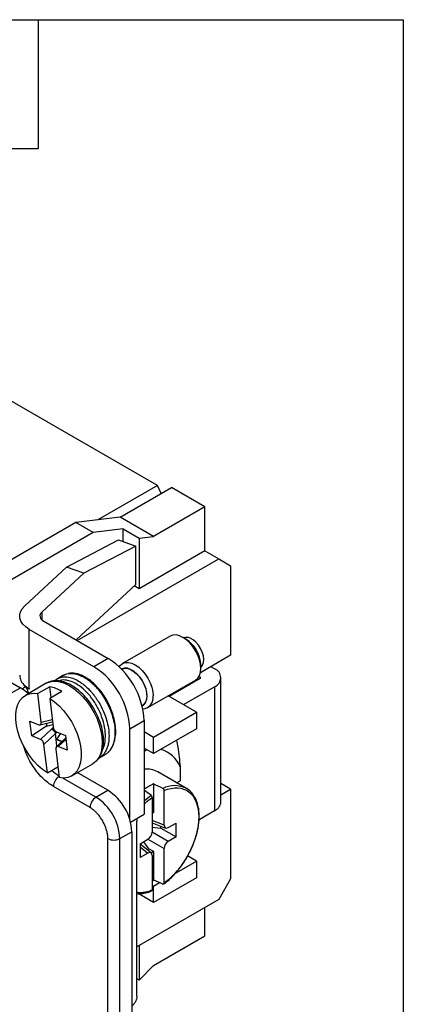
# Model space of a CAD drawing. Header units: millimetres. Extents: x 6 to 273, y 6 to 210.
# Tile 12 of 12: x 250 to 273, y 151 to 210. Entities that reach past the tile are written whole.
import ezdxf

# ---------------------------------------------------------------- set-up
doc = ezdxf.new("R2010")
doc.units = ezdxf.units.MM
doc.linetypes.add('SLD-Solid', pattern=[0])
doc.layers.add('TEXT', color=140, linetype='SLD-Solid', lineweight=25)

msp = doc.modelspace()

# ---------------------------------------------------------------- linework, layer by layer
for p, q in [((258.489, 181.981), (236.761, 194.525)), ((258.489, 181.981), (254.961, 179.944)), ((256.287, 180.109), (259.328, 181.865)), ((258.706, 181.506), (258.489, 181.981)), ((261.308, 180.722), (259.328, 181.865)), ((261.308, 180.722), (258.267, 178.966)), ((261.308, 178.109), (261.308, 180.722)), ((256.287, 180.109), (253.671, 179.783)), ((258.267, 178.966), (256.287, 180.109)), ((253.671, 179.783), (247.201, 176.048)), ((254.696, 179.191), (253.671, 179.783)), ((254.696, 179.191), (247.165, 174.844)), ((256.464, 179.412), (254.696, 179.191)), ((256.464, 178.662), (256.464, 179.412)), ((256.464, 179.412), (257.418, 178.861)), ((257.418, 178.861), (258.267, 178.966)), ((253.118, 177.146), (256.188, 178.762)), ((257.206, 178.395), (254.136, 176.779)), ((256.188, 178.762), (257.206, 178.395)), ((257.206, 176.109), (257.206, 178.395)), ((257.418, 178.861), (257.418, 175.864)), ((261.308, 178.109), (257.418, 175.864)), ((261.308, 178.109), (262.121, 177.639)), ((253.742, 172.802), (262.121, 177.639)), ((262.121, 177.639), (262.828, 177.231)), ((262.828, 177.231), (262.828, 171.924)), ((253.118, 177.146), (250.635, 174.849)), ((254.136, 176.779), (251.653, 174.483)), ((254.136, 176.779), (253.118, 177.146)), ((253.674, 172.841), (257.206, 176.109)), ((257.418, 175.864), (257.125, 176.033)), ((251.653, 174.483), (251.653, 174.024)), ((251.759, 173.947), (255.58, 171.741)), ((250.91, 169.946), (250.91, 173.457)), ((254.731, 171.252), (250.91, 173.457)), ((259.251, 173.061), (256.428, 171.432)), ((260.181, 172.883), (260.001, 172.987)), ((255.58, 171.741), (254.731, 171.252)), ((262.828, 171.924), (261.034, 170.888)), ((261.061, 171.15), (261.061, 171.357)), ((261.873, 171.127), (261.661, 171.25)), ((249.64, 170.435), (250.381, 170.007)), ((251.911, 170.268), (250.674, 169.553)), ((252.587, 170.542), (252.426, 170.414)), ((252.94, 170.746), (252.587, 170.542)), ((257.928, 168.834), (260.751, 170.463)), ((261.025, 170.556), (259.186, 169.495)), ((261.025, 170.638), (260.956, 170.678)), ((261.025, 170.556), (261.025, 170.638)), ((262.254, 163.248), (262.254, 170.597)), ((249.674, 169.599), (250.381, 170.007)), ((250.488, 169.941), (250.56, 169.985)), ((250.692, 170.062), (250.56, 169.985)), ((250.659, 170.125), (250.63, 170.108)), ((250.63, 170.108), (250.91, 169.946)), ((250.842, 169.741), (250.842, 169.656)), ((252.125, 170.068), (251.418, 169.66)), ((251.62, 167.972), (251.418, 169.66)), ((252.825, 169.784), (252.118, 169.376)), ((252.202, 169.425), (252.125, 170.068)), ((260.035, 169.005), (261.873, 170.066)), ((261.873, 170.066), (261.873, 162.717)), ((252.118, 169.376), (252.32, 167.688)), ((260.813, 168.556), (259.13, 169.527)), ((257.581, 168.951), (257.611, 168.968)), ((257.626, 168.757), (257.636, 168.764)), ((258.267, 167.086), (260.813, 168.556)), ((260.813, 168.556), (260.813, 167.576)), ((250.948, 168.031), (251.472, 167.818)), ((251.051, 167.164), (250.948, 168.031)), ((251.546, 167.81), (252.253, 167.979)), ((251.62, 167.972), (252.267, 168.127)), ((251.917, 167.899), (251.936, 167.74)), ((252.247, 167.977), (252.284, 167.982)), ((256.853, 167.577), (257.701, 168.067)), ((257.701, 168.067), (257.701, 162.515)), ((251.936, 167.74), (251.051, 167.164)), ((252.234, 167.571), (251.576, 166.951)), ((251.778, 166.655), (252.457, 167.296)), ((251.936, 167.74), (252.302, 167.834)), ((252.331, 167.634), (252.234, 167.571)), ((252.453, 167.31), (252.558, 167.378)), ((252.5, 166.941), (252.457, 167.296)), ((252.747, 167.301), (252.517, 166.952)), ((252.521, 167.392), (253.046, 167.18)), ((256.853, 162.223), (256.853, 167.577)), ((257.701, 167.413), (258.267, 167.086)), ((260.813, 167.576), (258.267, 166.107)), ((251.576, 166.951), (251.051, 167.164)), ((252.517, 166.952), (252.5, 166.941)), ((252.547, 166.545), (252.5, 166.941)), ((252.826, 166.808), (252.5, 166.941)), ((253.064, 167.032), (252.512, 166.512)), ((252.84, 166.821), (252.517, 166.952)), ((252.625, 166.525), (253.074, 166.948)), ((253.046, 167.18), (253.15, 166.312)), ((258.267, 166.107), (258.267, 167.086)), ((251.98, 164.967), (251.778, 166.655)), ((252.477, 166.371), (252.679, 164.683)), ((253.15, 166.312), (252.625, 166.525)), ((258.267, 166.107), (257.701, 166.433)), ((257.701, 166.249), (257.861, 166.341)), ((255.025, 165.83), (255.378, 166.034)), ((255.397, 166.05), (255.375, 166.04)), ((255.378, 166.034), (255.403, 166.053)), ((251.98, 164.967), (252.602, 165.327)), ((253.424, 164.79), (254.661, 165.504)), ((255.562, 163.933), (253.751, 164.979)), ((260.211, 164.045), (258.514, 165.024)), ((259.84, 165.32), (259.84, 164.504)), ((254.855, 163.525), (252.887, 164.662)), ((259.628, 164.381), (259.84, 164.504)), ((254.502, 162.913), (252.338, 164.162)), ((254.855, 163.525), (255.562, 163.933)), ((258.271, 162.643), (258.271, 164.311)), ((258.886, 161.87), (258.886, 163.923)), ((262.828, 164.003), (262.254, 164.334)), ((262.254, 163.672), (262.828, 164.003)), ((262.828, 164.003), (262.828, 158.696)), ((258.179, 163.515), (258.179, 161.462)), ((258.179, 162.589), (258.271, 162.643)), ((261.873, 162.717), (260.957, 162.188)), ((256.901, 162.053), (257.701, 162.515)), ((257.277, 151.736), (257.277, 162.106)), ((258.886, 161.87), (258.179, 162.147)), ((256.269, 161.076), (256.977, 161.484)), ((256.977, 161.484), (256.977, 150.746)), ((258.179, 162.014), (258.974, 161.702)), ((258.179, 161.75), (258.694, 161.696)), ((259.132, 160.911), (258.179, 161.461)), ((258.694, 161.696), (258.694, 161.812)), ((258.694, 161.696), (259.593, 161.177)), ((259.132, 161.727), (259.593, 161.993)), ((259.593, 161.177), (259.593, 161.993)), ((255.562, 150.338), (255.562, 161.076)), ((256.269, 150.338), (256.269, 161.076)), ((257.472, 160.769), (257.932, 161.035)), ((257.986, 160.471), (257.682, 160.89)), ((257.932, 161.035), (258.886, 160.484)), ((259.593, 161.177), (259.132, 160.911)), ((257.472, 160.769), (257.472, 159.952)), ((258.121, 160.226), (257.472, 160.744)), ((257.472, 160.586), (257.932, 160.218)), ((257.886, 160.413), (257.986, 160.471)), ((258.271, 160.307), (257.986, 160.471)), ((258.271, 160.307), (258.124, 160.223)), ((258.271, 158.639), (258.271, 160.307)), ((258.886, 158.431), (258.886, 160.484)), ((257.932, 160.218), (257.472, 159.952)), ((258.179, 160.076), (258.179, 158.023)), ((259.51, 158.985), (260.813, 159.737)), ((260.813, 159.737), (260.278, 160.046)), ((260.813, 159.737), (260.813, 158.758)), ((260.813, 158.758), (258.267, 157.288)), ((262.828, 158.696), (262.121, 157.471)), ((258.179, 158.319), (258.267, 158.268)), ((258.267, 158.268), (258.622, 158.473)), ((258.267, 157.288), (258.267, 158.268)), ((262.121, 157.471), (257.277, 154.675)), ((258.267, 157.288), (257.353, 157.816)), ((261.308, 155.327), (261.308, 157.001)), ((258.267, 153.572), (261.308, 155.327)), ((257.418, 154.756), (257.418, 152.698)), ((258.267, 153.572), (257.418, 152.698)), ((257.418, 152.698), (257.277, 152.78))]:
    msp.add_line(p, q)
at = {"flags": 128}
for points in [[(250.91, 173.457), (250.699, 173.602), (250.533, 173.764), (250.416, 173.941), (250.352, 174.126), (250.342, 174.314), (250.387, 174.501), (250.486, 174.681), (250.635, 174.849)], [(251.653, 174.483), (251.596, 174.418), (251.558, 174.349), (251.54, 174.277), (251.544, 174.204), (251.569, 174.133), (251.614, 174.065), (251.678, 174.003), (251.759, 173.947)], [(260.751, 170.463), (260.751, 170.463), (260.883, 170.573), (260.981, 170.728), (261.041, 170.923), (261.061, 171.15), (261.041, 171.401), (260.981, 171.665), (260.883, 171.934), (260.751, 172.195), (260.59, 172.44), (260.407, 172.659), (260.208, 172.844), (260.001, 172.987), (259.794, 173.083), (259.595, 173.128), (259.412, 173.121), (259.251, 173.061)], [(261.061, 171.222), (261.076, 171.232), (261.169, 171.344), (261.225, 171.497), (261.241, 171.684), (261.216, 171.893), (261.151, 172.112), (261.051, 172.329), (260.92, 172.531), (260.767, 172.706), (260.601, 172.844), (260.43, 172.938)], [(256.237, 171.241), (256.296, 171.322), (256.428, 171.432), (256.589, 171.491), (256.772, 171.499), (256.971, 171.453), (257.178, 171.357), (257.385, 171.214), (257.584, 171.03), (257.767, 170.811), (257.928, 170.566), (258.06, 170.304), (258.158, 170.036), (258.218, 169.771), (258.239, 169.52)], [(257.586, 168.932), (257.67, 168.983), (257.777, 169.103), (257.847, 169.267), (257.878, 169.466), (257.868, 169.692), (257.817, 169.933), (257.728, 170.179), (257.604, 170.418), (257.453, 170.639), (257.28, 170.831), (257.094, 170.985), (256.903, 171.095), (256.717, 171.156), (256.544, 171.163), (256.393, 171.117), (256.373, 171.106)], [(256.871, 171.092), (257.058, 170.992), (257.243, 170.848), (257.416, 170.665), (257.569, 170.452), (257.696, 170.22), (257.79, 169.978), (257.847, 169.739), (257.865, 169.514), (257.841, 169.313), (257.779, 169.145), (257.68, 169.018), (257.611, 168.968)], [(251.911, 170.268), (252.006, 170.315), (252.227, 170.381), (252.47, 170.395), (252.73, 170.359), (253.001, 170.272), (253.277, 170.137), (253.554, 169.955), (253.825, 169.732), (254.086, 169.471), (254.33, 169.178), (254.553, 168.858), (254.75, 168.519), (254.917, 168.167), (255.051, 167.809), (255.149, 167.453), (255.21, 167.105), (255.231, 166.774), (255.212, 166.465), (255.154, 166.185), (255.059, 165.939), (254.927, 165.733), (254.762, 165.571), (254.661, 165.504)], [(251.98, 164.967), (251.698, 165.166), (251.423, 165.407), (251.162, 165.686), (250.919, 165.996), (250.701, 166.331), (250.511, 166.685), (250.354, 167.048), (250.233, 167.415), (250.151, 167.776), (250.11, 168.124), (250.109, 168.452), (250.15, 168.753), (250.232, 169.02), (250.352, 169.248), (250.508, 169.431), (250.697, 169.566), (250.915, 169.65), (251.157, 169.682), (251.418, 169.66)], [(250.842, 169.656), (250.648, 169.825), (250.381, 170.007)], [(252.118, 169.376), (252.4, 169.177), (252.674, 168.936), (252.936, 168.658), (253.178, 168.347), (253.397, 168.012), (253.586, 167.658), (253.743, 167.295), (253.864, 166.928), (253.946, 166.567), (253.988, 166.219), (253.988, 165.891), (253.947, 165.59), (253.866, 165.323), (253.746, 165.096), (253.589, 164.912), (253.4, 164.777), (253.182, 164.693), (252.94, 164.661), (252.679, 164.683)], [(252.237, 165.115), (252.442, 164.941), (252.667, 164.789)], [(257.701, 163.294), (257.799, 163.385), (258.114, 163.643)], [(258.179, 158.574), (258.195, 158.585), (258.271, 158.639)]]:
    msp.add_lwpolyline(points, dxfattribs=at)
for centre, radius, start, end in [((260.232, 172.534), 0.45, 63.81819, 112.00411), ((259.156, 171.274), 1.908, 2.4944, 57.50022), ((253.113, 167.868), 4.592, 2.48735, 57.51265), ((252.265, 167.378), 4.592, 2.48735, 57.51265), ((256.631, 170.601), 0.547, 63.88845, 116.5706), ((261.672, 170.597), 0.568, 290.78342, 69.21658), ((251.166, 170.779), 0.828, 182.5351, 232.20259), ((261.009, 170.597), 0.0437, 290.78342, 69.21658), ((250.382, 169.72), 0.461, 2.60548, 57.39452), ((251.685, 171.305), 1.564, 228.99419, 240.30317), ((251.719, 168.064), 2.045, 57.27362, 78.5476), ((257.599, 169.411), 0.649, 273.31436, 9.66895), ((258.221, 164.679), 1.742, 21.58154, 74.15009), ((257.873, 163.87), 1.32, 60.95141, 97.47822), ((253.111, 164.125), 0.774, 124.74374, 177.27155), ((253.919, 161.352), 3.06, 2.4763, 57.5237), ((259.592, 161.322), 3.268, 113.85441, 125.35372), ((259.511, 162.646), 1.564, 63.40792, 116.67689), ((259.599, 162.99), 1.22, 35.27436, 59.84148), ((255.269, 162.878), 0.768, 122.60548, 177.39452), ((253.212, 160.944), 3.06, 2.4764, 57.5236), ((261.603, 163.313), 0.654, 294.37466, 354.3052), ((255.916, 161.758), 0.769, 242.60967, 297.39033)]:
    msp.add_arc(centre, radius, start, end)
for centre, major_axis, ratio, start_param, end_param in [((251.445, 168.043), (-0.122, 0.225), 0.570975, 2.536226, 4.107023), ((252.204, 168.224), (-0.043, 0.247), 0.598498, 3.179648, 3.39861), ((252.305, 167.388), (-0.155, 0.197), 0.345913, 4.05387, 5.557629), ((252.494, 167.617), (-0.122, 0.225), 0.570975, 0.96543, 2.536226), ((251.648, 166.769), (0.801, 0.548), 0.207825, 6.175196, 6.242234), ((251.603, 166.726), (-0.122, 0.225), 0.570975, 4.107023, 5.677819), ((252.652, 166.3), (-0.122, 0.225), 0.570975, 5.677819, 7.248615), ((254.491, 163.306), (25.778, -17.883), 0.074945, 1.48192, 1.498056), ((254.491, 163.306), (30.742, -14.996), 0.075145, 1.466614, 1.484265), ((257.93, 161.32), (0.175, 0.303), 0.581784, 3.930706, 5.493907), ((259.134, 162.015), (0.176, 0.305), 0.573012, 2.359913, 3.923113), ((259.134, 160.625), (0.175, 0.303), 0.581784, 0.789114, 2.352314), ((257.93, 159.93), (0.176, 0.305), 0.573012, 5.501505, 7.064705), ((254.491, 163.306), (30.742, -14.996), 0.075145, 4.8722, 4.889851)]:
    msp.add_ellipse(centre, major_axis=major_axis, ratio=ratio, start_param=start_param, end_param=end_param)
for points, knots in [([(252.941, 170.746), (252.943, 170.747), (253.022, 170.799), (253.205, 170.856), (253.466, 170.864), (253.692, 170.819), (253.858, 170.764), (253.993, 170.705), (254.102, 170.648), (254.211, 170.585), (254.331, 170.508), (254.466, 170.407), (254.6, 170.295), (254.732, 170.173), (254.824, 170.077), (254.881, 170.015), (254.907, 169.986), (254.97, 169.914), (255.086, 169.774), (255.262, 169.532), (255.426, 169.266), (255.558, 169.013), (255.651, 168.813), (255.727, 168.626), (255.789, 168.454), (255.823, 168.344), (255.839, 168.292)], [0, 0, 0, 0, 0.0019589, 0.1010879, 0.2002206, 0.25897, 0.3080948, 0.3475909, 0.3774549, 0.4022851, 0.4413345, 0.4803848, 0.519436, 0.5584882, 0.5975414, 0.6035369, 0.6115227, 0.6214988, 0.663358, 0.7231084, 0.8007322, 0.8473111, 0.8905277, 0.9303817, 0.9668725, 1, 1, 1, 1]), ([(255.579, 166.188), (255.587, 166.194), (255.654, 166.244), (255.738, 166.363), (255.83, 166.514), (255.914, 166.701), (255.997, 166.977), (256.038, 167.383), (256.006, 167.835), (255.912, 168.278), (255.768, 168.708), (255.579, 169.126), (255.348, 169.523), (255.081, 169.888), (254.787, 170.209), (254.478, 170.471), (254.185, 170.659), (253.95, 170.767), (253.739, 170.836), (253.515, 170.873), (253.325, 170.885), (253.228, 170.848), (253.216, 170.844)], [0, 0, 0, 0, 0.0061166, 0.0516254, 0.0848035, 0.1083345, 0.1667863, 0.2396196, 0.3092085, 0.3731607, 0.4351703, 0.4972326, 0.5598022, 0.6222977, 0.6850555, 0.7478694, 0.8074049, 0.85654, 0.8859385, 0.9308354, 0.9910238, 1, 1, 1, 1]), ([(254.687, 165.526), (254.697, 165.535), (254.789, 165.614), (254.979, 165.741), (255.138, 166.018), (255.233, 166.279), (255.288, 166.541), (255.312, 166.839), (255.29, 167.228), (255.203, 167.675), (255.045, 168.153), (254.824, 168.625), (254.552, 169.067), (254.242, 169.461), (253.911, 169.792), (253.576, 170.051), (253.257, 170.235), (252.974, 170.347), (252.754, 170.398), (252.567, 170.419), (252.379, 170.418), (252.146, 170.381), (251.995, 170.308), (251.912, 170.268)], [0, 0, 0, 0, 0.007252, 0.064564, 0.121943, 0.165998, 0.196904, 0.243971, 0.297389, 0.357381, 0.420084, 0.482062, 0.543399, 0.604174, 0.663079, 0.718935, 0.771783, 0.818984, 0.856271, 0.878842, 0.910289, 0.950675, 1, 1, 1, 1]), ([(252.587, 170.542), (252.607, 170.553), (252.662, 170.583), (252.746, 170.614), (252.839, 170.638), (252.93, 170.651), (253.037, 170.656), (253.22, 170.644), (253.484, 170.578), (253.747, 170.45), (253.928, 170.336), (254.027, 170.267), (254.125, 170.192), (254.222, 170.111), (254.318, 170.024), (254.413, 169.932), (254.477, 169.865), (254.526, 169.813), (254.586, 169.746), (254.672, 169.644), (254.775, 169.511), (254.874, 169.373), (254.984, 169.206), (255.152, 168.921), (255.337, 168.543), (255.439, 168.228), (255.485, 168.088)], [0, 0, 0, 0, 0.025099, 0.067184, 0.094422, 0.125786, 0.161276, 0.200892, 0.300072, 0.399247, 0.427622, 0.455997, 0.484371, 0.512745, 0.541119, 0.569492, 0.597866, 0.599876, 0.61446, 0.653856, 0.682109, 0.716062, 0.755713, 0.801063, 0.910994, 1, 1, 1, 1]), ([(255.243, 166.345), (255.248, 166.352), (255.336, 166.474), (255.406, 166.824), (255.429, 167.363), (255.32, 167.957), (255.107, 168.558), (254.797, 169.138), (254.413, 169.65), (253.987, 170.053), (253.542, 170.335), (253.116, 170.462), (252.823, 170.478), (252.706, 170.411), (252.693, 170.403)], [0, 0, 0, 0, 0.006099, 0.105554, 0.205009, 0.301132, 0.397255, 0.49671, 0.596165, 0.692288, 0.788412, 0.887866, 0.987321, 1, 1, 1, 1]), ([(255.485, 168.088), (255.526, 167.925), (255.606, 167.608), (255.639, 167.15), (255.609, 166.79), (255.552, 166.558), (255.516, 166.454), (255.499, 166.41), (255.49, 166.388), (255.484, 166.373), (255.481, 166.365), (255.479, 166.361), (255.473, 166.347), (255.448, 166.293), (255.411, 166.223), (255.36, 166.143), (255.31, 166.075), (255.247, 166.003), (255.171, 165.931), (255.093, 165.87), (255.038, 165.839), (255.017, 165.827)], [0, 0, 0, 0, 0.16306, 0.31823, 0.482322, 0.574319, 0.614815, 0.625422, 0.636029, 0.646637, 0.64684, 0.648352, 0.652473, 0.667933, 0.727715, 0.762409, 0.803262, 0.850272, 0.903438, 0.962761, 1, 1, 1, 1]), ([(255.839, 168.292), (255.88, 168.129), (255.96, 167.812), (255.984, 167.471), (255.98, 167.235), (255.966, 167.06), (255.933, 166.863), (255.886, 166.699), (255.851, 166.608), (255.821, 166.538), (255.785, 166.463), (255.727, 166.366), (255.662, 166.276), (255.59, 166.195), (255.511, 166.126), (255.449, 166.072), (255.407, 166.055), (255.397, 166.05)], [0, 0, 0, 0, 0.165814, 0.323597, 0.364973, 0.432038, 0.526614, 0.60813, 0.651686, 0.657765, 0.712089, 0.766414, 0.820739, 0.875066, 0.929392, 0.98372, 1, 1, 1, 1]), ([(259.631, 166.894), (259.653, 166.76), (259.742, 166.228), (259.798, 165.708), (259.84, 165.32)], [0, 0, 0, 0, 0.252883, 1, 1, 1, 1]), ([(252.338, 164.162), (252.227, 164.233), (252.004, 164.374), (251.673, 164.672), (251.355, 165.028), (251.065, 165.44), (250.822, 165.884), (250.655, 166.269), (250.592, 166.498), (250.571, 166.575)], [0, 0, 0, 0, 0.146709, 0.293498, 0.450433, 0.607529, 0.764464, 0.921561, 1, 1, 1, 1]), ([(258.809, 164.044), (258.818, 164.039), (258.826, 164.033), (258.834, 164.026), (258.842, 164.019), (258.85, 164.011), (258.857, 164.002), (258.864, 163.993), (258.87, 163.983), (258.874, 163.972), (258.879, 163.962), (258.882, 163.952), (258.884, 163.942), (258.885, 163.935), (258.886, 163.929), (258.886, 163.923)], [0, 0, 0, 0, 0.0000338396, 0.0000338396, 0.0000338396, 0.0000676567, 0.0000676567, 0.0000676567, 0.0001018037, 0.0001018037, 0.0001018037, 0.0001362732, 0.0001362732, 0.0001362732, 0.0001579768, 0.0001579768, 0.0001579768, 0.0001579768]), ([(258.886, 163.923), (259.456, 164.154), (259.977, 164.124), (260.729, 163.55), (260.936, 163.026), (260.936, 161.695), (260.729, 160.932), (259.977, 159.49), (259.456, 158.858), (258.886, 158.431)], [0, 0, 0, 0, 0.25, 0.25, 0.5, 0.5, 0.75, 0.75, 1, 1, 1, 1]), ([(260.608, 163.67), (260.593, 163.695), (260.539, 163.79), (260.404, 163.915), (260.277, 164.001), (260.211, 164.045)], [0, 0, 0, 0, 0.150969, 0.558643, 1, 1, 1, 1]), ([(257.701, 163.092), (257.726, 163.119), (257.877, 163.284), (258.041, 163.41), (258.179, 163.515)], [0, 0, 0, 0, 0.16535, 1, 1, 1, 1]), ([(258.179, 163.515), (258.179, 163.524), (258.177, 163.534), (258.175, 163.545), (258.173, 163.555), (258.169, 163.566), (258.164, 163.577), (258.16, 163.587), (258.154, 163.598), (258.148, 163.607), (258.141, 163.616), (258.134, 163.625), (258.127, 163.632), (258.123, 163.636), (258.119, 163.64), (258.114, 163.643)], [0, 0, 0, 0, 0.0000344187, 0.0000344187, 0.0000344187, 0.0000688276, 0.0000688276, 0.0000688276, 0.0001033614, 0.0001033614, 0.0001033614, 0.0001377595, 0.0001377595, 0.0001377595, 0.0001579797, 0.0001579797, 0.0001579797, 0.0001579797]), ([(259.665, 159.166), (259.73, 159.239), (259.936, 159.471), (260.215, 159.911), (260.487, 160.422), (260.674, 160.874), (260.796, 161.25), (260.872, 161.556), (260.926, 161.844), (260.96, 162.139), (260.97, 162.454), (260.951, 162.76), (260.893, 163.08), (260.791, 163.401), (260.668, 163.581), (260.608, 163.67)], [0, 0, 0, 0, 0.054152, 0.172717, 0.276315, 0.364942, 0.438589, 0.49725, 0.546154, 0.611888, 0.678629, 0.748262, 0.818855, 0.910725, 1, 1, 1, 1]), ([(255.562, 161.076), (255.562, 161.107), (255.561, 161.169), (255.551, 161.266), (255.536, 161.365), (255.516, 161.467), (255.474, 161.627), (255.395, 161.85), (255.257, 162.124), (255.088, 162.381), (254.919, 162.579), (254.766, 162.725), (254.635, 162.83), (254.546, 162.885), (254.502, 162.913)], [0, 0, 0, 0, 0.048276, 0.096156, 0.143917, 0.191836, 0.240185, 0.370002, 0.500048, 0.629865, 0.759911, 0.840103, 0.919704, 1, 1, 1, 1]), ([(257.246, 162.252), (257.247, 162.25), (257.275, 162.22), (257.276, 162.162), (257.277, 162.106)], [0, 0, 0, 0, 0.051213, 1, 1, 1, 1]), ([(258.865, 158.387), (258.948, 158.451), (259.125, 158.587), (259.398, 158.84), (259.573, 159.054), (259.665, 159.166)], [0, 0, 0, 0, 0.295083, 0.631578, 1, 1, 1, 1]), ([(258.179, 158.023), (258.088, 157.989), (257.907, 157.922), (257.646, 157.876), (257.432, 157.858), (257.316, 157.883), (257.277, 157.892)], [0, 0, 0, 0, 0.284527, 0.567253, 0.851957, 1, 1, 1, 1]), ([(257.432, 157.814), (257.553, 157.822), (257.786, 157.838), (258.036, 157.933), (258.157, 157.98)], [0, 0, 0, 0, 0.513527, 1, 1, 1, 1]), ([(258.139, 157.974), (258.145, 157.974), (258.156, 157.973), (258.17, 157.984), (258.178, 158.002), (258.178, 158.017), (258.179, 158.023)], [0, 0, 0, 0, 0.231485, 0.521482, 0.814147, 1, 1, 1, 1]), ([(258.886, 158.431), (258.886, 158.421), (258.884, 158.413), (258.881, 158.405), (258.878, 158.398), (258.874, 158.392), (258.869, 158.387), (258.863, 158.382), (258.856, 158.379), (258.849, 158.378), (258.841, 158.376), (258.833, 158.377), (258.824, 158.379), (258.819, 158.38), (258.814, 158.382), (258.809, 158.385)], [0, 0, 0, 0, 0.0000344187, 0.0000344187, 0.0000344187, 0.0000688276, 0.0000688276, 0.0000688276, 0.0001033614, 0.0001033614, 0.0001033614, 0.0001377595, 0.0001377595, 0.0001377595, 0.0001579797, 0.0001579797, 0.0001579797, 0.0001579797]), ([(257.277, 157.824), (257.318, 157.815), (257.367, 157.804), (257.423, 157.812), (257.432, 157.814)], [0, 0, 0, 0, 0.8220916, 1, 1, 1, 1]), ([(257.277, 151.736), (257.272, 151.68), (257.261, 151.566), (257.179, 151.385), (257.08, 151.244), (257.008, 151.191), (256.982, 151.172)], [0, 0, 0, 0, 0.280554, 0.561108, 0.841661, 1, 1, 1, 1])]:
    msp.add_open_spline(points, degree=3, knots=knots)
at = {"layer": 'TEXT'}
for p, q in [((6.35, 209.55), (273.05, 209.55)), ((251.46, 201.93), (251.46, 209.55)), ((273.05, 209.55), (273.05, 6.35)), ((243.84, 201.93), (251.46, 201.93))]:
    msp.add_line(p, q, dxfattribs=at)

doc.saveas('drawing.dxf')
